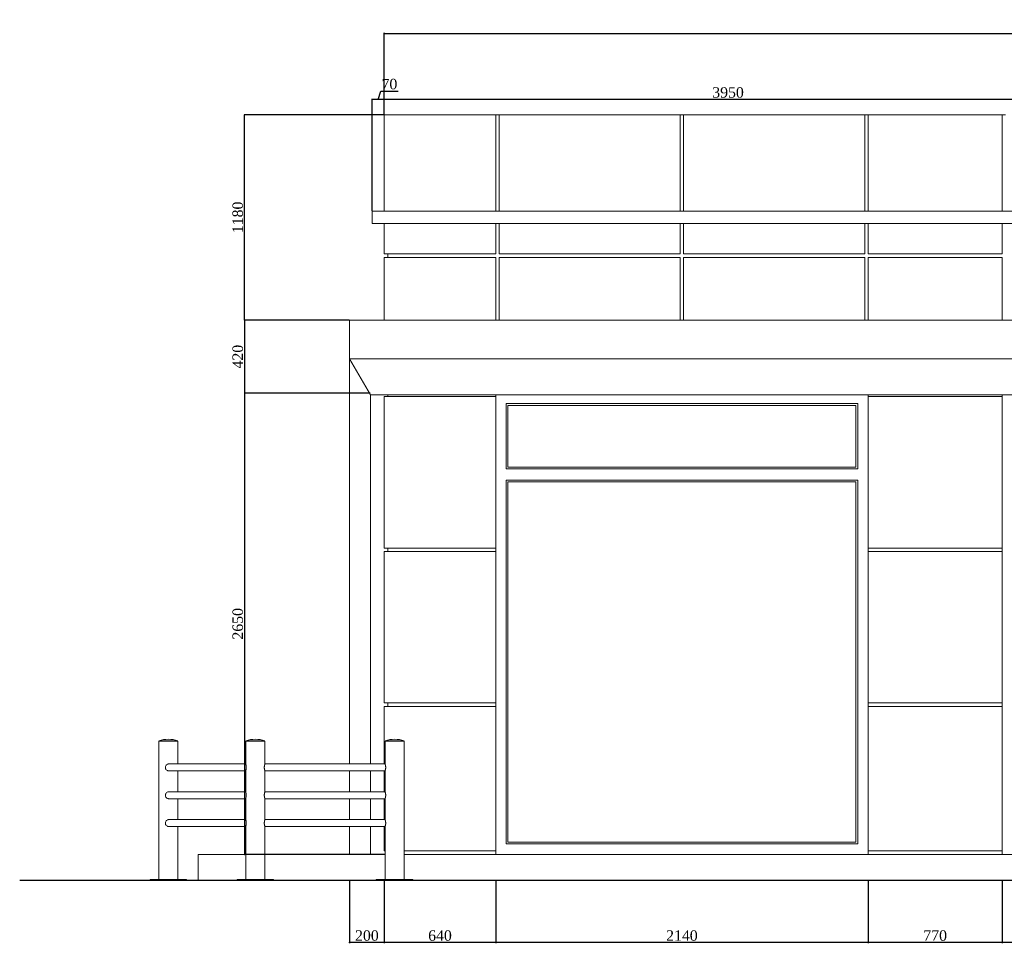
# Model space of a CAD drawing. Header units: feet. Extents: x 1854913 to 1946563, y 4620140 to 4662761.
# Tile 13 of 21: x 1926696 to 1932353, y 4620244 to 4625551. Entities that reach past the tile are written whole.
import ezdxf

# ---------------------------------------------------------------- set-up
doc = ezdxf.new("R2010")
doc.units = ezdxf.units.FT
doc.header["$MEASUREMENT"] = 0
doc.header["$PDMODE"] = 98
doc.header["$PDSIZE"] = 0.3
doc.styles.get("Standard").update_dxf_attribs({"font": 'times.ttf'})
doc.dimstyles.new('ISO-25', dxfattribs={"dimscale": 7, "dimtxt": 20, "dimasz": 2.5, "dimexe": 1.25, "dimexo": 0.625, "dimgap": 3, "dimtad": 1, "dimdec": 0, "dimtxsty": 'Standard', "dimcen": 2.5, "dimadec": 0, "dimazin": 0, "dimtfac": 1, "dimtdec": 0, "dimtmove": 0, "dimatfit": 3, "dimfxl": 1.25, "dimarcsym": 0})

# ---------------------------------------------------------------- blocks, each defined once
blk = doc.blocks.new('A$C22b4107f')
at = {"color": 0, "linetype": 'Continuous', "lineweight": 0, "extrusion": (0, 1, 0)}
for p, q in [((-3037.2, -5531.2), (-2397.2, -5531.2)), ((-3037.2, -6086.2), (-3037.2, -5531.2)), ((-2397.2, -5531.2), (-2377.2, -5531.2)), ((-2397.2, -6086.2), (-2397.2, -5531.2)), ((-2377.2, -5531.2), (-1337.2, -5531.2)), ((-2377.2, -5531.2), (-2377.2, -6086.2)), ((-1337.2, -5531.2), (-1317.2, -5531.2)), ((-1337.2, -6086.2), (-1337.2, -5531.2)), ((-1317.2, -5531.2), (-277.2, -5531.2)), ((-1317.2, -5531.2), (-1317.2, -6086.2)), ((-277.2, -5531.2), (-257.2, -5531.2)), ((-277.2, -6086.2), (-277.2, -5531.2)), ((-257.2, -5531.2), (512.8, -5531.2)), ((-257.2, -6086.2), (-257.2, -5531.2)), ((512.8, -5531.2), (532.8, -5531.2)), ((512.8, -6086.2), (512.8, -5531.2)), ((912.8, -6086.2), (-3107.2, -6086.2)), ((-3107.2, -6156.2), (-3107.2, -6086.2)), ((-3107.2, -6156.2), (912.8, -6156.2)), ((-3037.2, -6331.2), (-3037.2, -6156.2)), ((-2397.2, -6331.2), (-2397.2, -6156.2)), ((-2377.2, -6156.2), (-2377.2, -6331.2)), ((-1337.2, -6331.2), (-1337.2, -6156.2)), ((-1317.2, -6156.2), (-1317.2, -6331.2)), ((-277.2, -6331.2), (-277.2, -6156.2)), ((-257.2, -6331.2), (-257.2, -6156.2)), ((512.8, -6331.2), (512.8, -6156.2)), ((-3037.2, -6331.2), (-2397.2, -6331.2)), ((-3017.2, -6351.2), (-3017.2, -6331.2)), ((-2377.2, -6331.2), (-1337.2, -6331.2)), ((-1317.2, -6331.2), (-277.2, -6331.2)), ((-257.2, -6331.2), (512.8, -6331.2)), ((-3037.2, -6711.2), (-3037.2, -6351.2)), ((-2397.2, -6351.2), (-3037.2, -6351.2)), ((-2397.2, -6711.2), (-2397.2, -6351.2)), ((-2377.2, -6351.2), (-2377.2, -6711.2)), ((-1337.2, -6351.2), (-2377.2, -6351.2)), ((-1337.2, -6711.2), (-1337.2, -6351.2)), ((-277.2, -6351.2), (-1317.2, -6351.2)), ((-1317.2, -6351.2), (-1317.2, -6711.2)), ((-277.2, -6711.2), (-277.2, -6351.2)), ((512.8, -6351.2), (-257.2, -6351.2)), ((-257.2, -6711.2), (-257.2, -6351.2)), ((512.8, -6711.2), (512.8, -6351.2)), ((5742.8, -6711.2), (-3237.2, -6711.2)), ((-3237.2, -6933.4), (-3237.2, -6711.2)), ((-3237.2, -9261.2), (-3237.2, -6933.4)), ((5520.6, -6933.4), (-3237.2, -6933.4)), ((-3117.2, -7141.2), (-3237.2, -6933.4)), ((-3117.2, -9261.2), (-3117.2, -7141.2)), ((5312.8, -7141.2), (-3117.2, -7141.2)), ((-2397.2, -7151.2), (-3037.2, -7151.2)), ((-3037.2, -8021.2), (-3037.2, -7151.2)), ((-3017.2, -7151.2), (-3017.2, -7141.2)), ((-3017.2, -7151.2), (-3017.2, -7141.2)), ((-2397.2, -7141.2), (-2397.2, -7151.2)), ((-2397.2, -7141.2), (-2397.2, -7151.2)), ((-2397.2, -8021.2), (-2397.2, -7151.2)), ((-257.2, -7151.2), (-257.2, -7141.2)), ((-257.2, -7151.2), (-257.2, -7141.2)), ((-257.2, -8021.2), (-257.2, -7151.2)), ((512.8, -7151.2), (-257.2, -7151.2)), ((512.8, -7141.2), (512.8, -7151.2)), ((512.8, -7141.2), (512.8, -7151.2)), ((512.8, -8021.2), (512.8, -7151.2)), ((-2337.2, -7566.2), (-2337.2, -7191.2)), ((-2337.2, -7191.2), (-317.2, -7191.2)), ((-2327.2, -7201.2), (-2327.2, -7556.2)), ((-327.2, -7201.2), (-2327.2, -7201.2)), ((-327.2, -7556.2), (-327.2, -7201.2)), ((-317.2, -7191.2), (-317.2, -7566.2)), ((-317.2, -7566.2), (-2337.2, -7566.2)), ((-2327.2, -7556.2), (-327.2, -7556.2)), ((-2337.2, -9721.2), (-2337.2, -7631.2)), ((-2337.2, -7631.2), (-317.2, -7631.2)), ((-317.2, -7631.2), (-317.2, -9721.2)), ((-2327.2, -7641.2), (-2327.2, -9711.2)), ((-327.2, -7641.2), (-2327.2, -7641.2)), ((-327.2, -9711.2), (-327.2, -7641.2)), ((-3037.2, -8021.2), (-2397.2, -8021.2)), ((-3017.2, -8041.2), (-3017.2, -8021.2)), ((-3017.2, -8041.2), (-3017.2, -8021.2)), ((-2397.2, -8021.2), (-2397.2, -8041.2)), ((-2397.2, -8021.2), (-2397.2, -8041.2)), ((-257.2, -8041.2), (-257.2, -8021.2)), ((-257.2, -8021.2), (512.8, -8021.2)), ((-257.2, -8041.2), (-257.2, -8021.2)), ((512.8, -8021.2), (512.8, -8041.2)), ((512.8, -8021.2), (512.8, -8041.2)), ((-2397.2, -8041.2), (-3037.2, -8041.2)), ((-3037.2, -8911.2), (-3037.2, -8041.2)), ((-2397.2, -8911.2), (-2397.2, -8041.2)), ((-257.2, -8911.2), (-257.2, -8041.2)), ((512.8, -8041.2), (-257.2, -8041.2)), ((512.8, -8911.2), (512.8, -8041.2)), ((-3037.2, -8911.2), (-2397.2, -8911.2)), ((-2397.2, -8931.2), (-3037.2, -8931.2)), ((-3037.2, -9261.2), (-3037.2, -8931.2)), ((-3017.2, -8911.2), (-3017.2, -8931.2)), ((-3017.2, -8931.2), (-3017.2, -8911.2)), ((-2397.2, -8911.2), (-2397.2, -8931.2)), ((-2397.2, -8911.2), (-2397.2, -8931.2)), ((-2397.2, -9761.2), (-2397.2, -8931.2)), ((-257.2, -8931.2), (-257.2, -8911.2)), ((-257.2, -8911.2), (512.8, -8911.2)), ((-257.2, -8931.2), (-257.2, -8911.2)), ((-257.2, -9761.2), (-257.2, -8931.2)), ((512.8, -8931.2), (-257.2, -8931.2)), ((512.8, -8911.2), (512.8, -8931.2)), ((512.8, -8911.2), (512.8, -8931.2)), ((512.8, -9761.2), (512.8, -8931.2)), ((-4333, -9128.2), (-4278, -9128.2)), ((-4333, -9128.2), (-4333, -9129.2)), ((-4333, -9129.2), (-4278, -9129.2)), ((-4223, -9131.2), (-4333, -9131.2)), ((-4333, -9131.2), (-4333, -9926.2)), ((-4330, -9129.2), (-4330, -9131.2)), ((-4278, -9128.2), (-4223, -9128.2)), ((-4278, -9129.2), (-4223, -9129.2)), ((-4226, -9129.2), (-4226, -9131.2)), ((-4223, -9128.2), (-4223, -9129.2)), ((-4223, -9131.2), (-4223, -9261.2)), ((-3723, -9128.2), (-3833, -9128.2)), ((-3833, -9129.2), (-3833, -9128.2)), ((-3723, -9129.2), (-3833, -9129.2)), ((-3833, -9131.2), (-3739.1, -9131.2)), ((-3833, -9261.5), (-3833, -9131.2)), ((-3830, -9131.2), (-3830, -9129.2)), ((-3739.1, -9131.2), (-3723, -9131.2)), ((-3726, -9131.2), (-3726, -9129.2)), ((-3723, -9129.2), (-3723, -9128.2)), ((-3723, -9261.2), (-3723, -9131.2)), ((-2923, -9128.2), (-3033, -9128.2)), ((-3033, -9129.2), (-3033, -9128.2)), ((-2923, -9129.2), (-3033, -9129.2)), ((-3033, -9131.2), (-2939.1, -9131.2)), ((-3033, -9261.2), (-3033, -9131.2)), ((-3030, -9131.2), (-3030, -9129.2)), ((-2939.1, -9131.2), (-2923, -9131.2)), ((-2926, -9131.2), (-2926, -9129.2)), ((-2923, -9129.2), (-2923, -9128.2)), ((-2923, -9926.2), (-2923, -9131.2)), ((-3833, -9261.2), (-4274.9, -9261.2)), ((-3033, -9261.2), (-3723, -9261.2)), ((-4274.9, -9301.2), (-3833, -9301.2)), ((-4223, -9301.2), (-4223, -9421.2)), ((-3833, -9421.5), (-3833, -9301)), ((-3723, -9421.2), (-3723, -9301.2)), ((-3033, -9301.2), (-3723, -9301.2)), ((-3237.2, -9421.2), (-3237.2, -9301.2)), ((-3117.2, -9421.2), (-3117.2, -9301.2)), ((-3037.2, -9421.2), (-3037.2, -9301.2)), ((-3033, -9421.2), (-3033, -9301.2)), ((-3833, -9421.2), (-4274.9, -9421.2)), ((-3033, -9421.2), (-3723, -9421.2)), ((-4274.9, -9461.2), (-3833, -9461.2)), ((-4223, -9461.2), (-4223, -9581.2)), ((-3833, -9581.5), (-3833, -9461)), ((-3723, -9581.2), (-3723, -9461.2)), ((-3033, -9461.2), (-3723, -9461.2)), ((-3237.2, -9581.2), (-3237.2, -9461.2)), ((-3117.2, -9581.2), (-3117.2, -9461.2)), ((-3037.2, -9581.2), (-3037.2, -9461.2)), ((-3033, -9581.2), (-3033, -9461.2)), ((-3833, -9581.2), (-4274.9, -9581.2)), ((-3033, -9581.2), (-3723, -9581.2)), ((-4274.9, -9621.2), (-3833, -9621.2)), ((-4223, -9621.2), (-4223, -9926.2)), ((-3833, -9926.2), (-3833, -9621)), ((-3723, -9926.2), (-3723, -9621.2)), ((-3033, -9621.2), (-3723, -9621.2)), ((-3237.2, -9781.2), (-3237.2, -9621.2)), ((-3117.2, -9781.2), (-3117.2, -9621.2)), ((-3037.2, -9761.2), (-3037.2, -9621.2)), ((-3033, -9926.2), (-3033, -9621.2)), ((-317.2, -9721.2), (-2337.2, -9721.2)), ((-2327.2, -9711.2), (-327.2, -9711.2)), ((-3833, -9781.2), (-4107.2, -9781.2)), ((-4107.2, -9931.2), (-4107.2, -9781.2)), ((-3707.2, -9781.2), (-3723, -9781.2)), ((-3707.2, -9781.2), (-3033, -9781.2)), ((-3037.2, -9761.2), (-3033, -9761.2)), ((-2923, -9761.2), (-2397.2, -9761.2)), ((-2923, -9781.2), (13867.9, -9781.2)), ((-2397.2, -9761.2), (-2397.2, -9781.2)), ((-2397.2, -9761.2), (-2397.2, -9781.2)), ((-257.2, -9781.2), (-257.2, -9761.2)), ((-257.2, -9761.2), (512.8, -9761.2)), ((-257.2, -9781.2), (-257.2, -9761.2)), ((512.8, -9761.2), (512.8, -9781.2)), ((512.8, -9761.2), (512.8, -9781.2)), ((-4173, -9926.2), (-4383, -9926.2)), ((-4383, -9931.2), (-4383, -9926.2)), ((-4173, -9931.2), (-4383, -9931.2)), ((-4173, -9931.2), (-4173, -9926.2)), ((-4107.2, -9931.2), (-3883, -9931.2)), ((-3883, -9926.2), (-3673, -9926.2)), ((-3883, -9926.2), (-3883, -9931.2)), ((-3883, -9931.2), (-3673, -9931.2)), ((-3673, -9926.2), (-3673, -9931.2)), ((-3083, -9931.2), (-3673, -9931.2)), ((-3083, -9926.2), (-2873, -9926.2)), ((-3083, -9926.2), (-3083, -9931.2)), ((-3083, -9931.2), (-2873, -9931.2)), ((-2873, -9926.2), (-2873, -9931.2)), ((13867.9, -9931.2), (-2873, -9931.2))]:
    blk.add_line(p, q, dxfattribs=at)
at = {"lineweight": 30}
blk.add_lwpolyline([(14367.9, -9931.2), (-5132.1, -9931.2)], dxfattribs=at)
at = {"color": 0, "linetype": 'Continuous', "lineweight": 0, "extrusion": (0, 0, -1)}
for centre in [(4278, -9304.9), (3778, -9304.9), (2978, -9304.9)]:
    blk.add_arc(centre, 185, 72.7047, 107.2953, dxfattribs=at)
at = {"color": 0, "linetype": 'Continuous', "lineweight": 0}
for points, knots in [([(-4274.9, -9301.2), (-4276.4, -9301.2), (-4277.8, -9301.1), (-4280.5, -9300.5), (-4281.8, -9300.1), (-4285.5, -9298.5), (-4287.8, -9296.9), (-4291.3, -9293.3), (-4292.7, -9291.2), (-4294.7, -9286.8), (-4295.2, -9284.5), (-4295.4, -9280.1), (-4295.2, -9278), (-4293.9, -9273.5), (-4292.7, -9271.1), (-4289.4, -9267), (-4287.4, -9265.3), (-4283, -9262.8), (-4280.7, -9261.9), (-4277.2, -9261.3), (-4276.1, -9261.2), (-4274.9, -9261.2)], [-127.287553, -127.287553, -127.287553, -127.287553, -123.014877, -123.014877, -118.864132, -118.864132, -110.847639, -110.847639, -103.344585, -103.344585, -96.263296, -96.263296, -89.987764, -89.987764, -82.101473, -82.101473, -74.133579, -74.133579, -66.775888, -66.775888, -63.386007, -63.386007, -63.386007, -63.386007]), ([(-3833, -9261.5), (-3833, -9261.5), (-3833, -9261.5), (-3833, -9261.9), (-3832.8, -9262.8), (-3832.2, -9265.4), (-3831.7, -9267.2), (-3831, -9271.2), (-3830.6, -9273.4), (-3830.2, -9277.9), (-3830.1, -9280.2), (-3830.2, -9285), (-3830.4, -9287.4), (-3831.1, -9292.1), (-3831.5, -9294.3), (-3832.3, -9297.8), (-3832.6, -9299.1), (-3832.9, -9300.5), (-3833, -9300.8), (-3833, -9301)], [-60.888991, -60.888991, -60.888991, -60.888991, -60.83139, -60.83139, -52.95592, -52.95592, -44.91917, -44.91917, -37.645093, -37.645093, -30.686738, -30.686738, -23.172639, -23.172639, -14.910287, -14.910287, -7.2675, -7.2675, -3.049778, -3.049778, -3.049778, -3.049778]), ([(-3723, -9301.2), (-3723, -9301.2), (-3723, -9301.2), (-3723, -9301.1), (-3723.1, -9301), (-3723.2, -9300.6), (-3723.3, -9300.2), (-3723.7, -9299.2), (-3723.9, -9298.6), (-3724.3, -9297.1), (-3724.6, -9296.3), (-3725, -9294.5), (-3725.3, -9293.5), (-3725.8, -9291.3), (-3726, -9290.2), (-3726.3, -9287.7), (-3726.5, -9286.4), (-3726.6, -9284.5), (-3726.7, -9283.8), (-3726.7, -9282.5), (-3726.7, -9281.9), (-3726.7, -9280.6), (-3726.7, -9280), (-3726.7, -9278.7), (-3726.6, -9278), (-3726.5, -9276.1), (-3726.3, -9274.8), (-3726, -9272.3), (-3725.8, -9271.1), (-3725.3, -9269), (-3725, -9268), (-3724.6, -9266.2), (-3724.3, -9265.4), (-3723.9, -9263.9), (-3723.7, -9263.3), (-3723.3, -9262.3), (-3723.2, -9261.9), (-3723.1, -9261.5), (-3723, -9261.4), (-3723, -9261.3), (-3723, -9261.2), (-3723, -9261.2)], [30.439541, 30.439541, 30.439541, 30.439541, 32.341373, 32.341373, 34.243206, 34.243206, 38.046871, 38.046871, 41.850536, 41.850536, 45.654202, 45.654202, 49.460422, 49.460422, 53.266642, 53.266642, 57.072862, 57.072862, 58.975972, 58.975972, 60.879082, 60.879082, 62.782192, 62.782192, 64.685302, 64.685302, 68.491522, 68.491522, 72.297742, 72.297742, 76.103962, 76.103962, 79.907627, 79.907627, 83.711292, 83.711292, 87.514957, 87.514957, 89.41679, 89.41679, 91.318623, 91.318623, 91.318623, 91.318623]), ([(-3033, -9261.2), (-3033, -9261.2), (-3032.9, -9261.3), (-3032.9, -9261.4), (-3032.9, -9261.5), (-3032.7, -9261.9), (-3032.6, -9262.3), (-3032.2, -9263.3), (-3032, -9263.9), (-3031.6, -9265.4), (-3031.3, -9266.2), (-3030.9, -9268), (-3030.6, -9269), (-3030.2, -9271.1), (-3030, -9272.3), (-3029.6, -9274.8), (-3029.4, -9276.1), (-3029.3, -9278), (-3029.3, -9278.7), (-3029.2, -9280), (-3029.2, -9280.6), (-3029.2, -9281.9), (-3029.2, -9282.5), (-3029.3, -9283.8), (-3029.3, -9284.5), (-3029.4, -9286.4), (-3029.6, -9287.7), (-3030, -9290.2), (-3030.2, -9291.3), (-3030.6, -9293.5), (-3030.9, -9294.5), (-3031.3, -9296.3), (-3031.6, -9297.1), (-3032, -9298.6), (-3032.2, -9299.2), (-3032.6, -9300.2), (-3032.7, -9300.6), (-3032.9, -9301), (-3032.9, -9301.1), (-3032.9, -9301.2), (-3033, -9301.2), (-3033, -9301.2)], [30.439541, 30.439541, 30.439541, 30.439541, 32.341373, 32.341373, 34.243206, 34.243206, 38.046871, 38.046871, 41.850536, 41.850536, 45.654202, 45.654202, 49.460422, 49.460422, 53.266642, 53.266642, 57.072862, 57.072862, 58.975972, 58.975972, 60.879082, 60.879082, 62.782192, 62.782192, 64.685302, 64.685302, 68.491522, 68.491522, 72.297742, 72.297742, 76.103962, 76.103962, 79.907627, 79.907627, 83.711292, 83.711292, 87.514957, 87.514957, 89.41679, 89.41679, 91.318623, 91.318623, 91.318623, 91.318623]), ([(-4274.9, -9461.2), (-4276.4, -9461.2), (-4277.8, -9461.1), (-4280.5, -9460.5), (-4281.8, -9460.1), (-4285.5, -9458.5), (-4287.8, -9456.9), (-4291.3, -9453.3), (-4292.7, -9451.2), (-4294.7, -9446.8), (-4295.2, -9444.5), (-4295.4, -9440.1), (-4295.2, -9438), (-4293.9, -9433.5), (-4292.7, -9431.1), (-4289.4, -9427), (-4287.4, -9425.3), (-4283, -9422.8), (-4280.7, -9421.9), (-4277.2, -9421.3), (-4276.1, -9421.2), (-4274.9, -9421.2)], [-127.287553, -127.287553, -127.287553, -127.287553, -123.014877, -123.014877, -118.864132, -118.864132, -110.847639, -110.847639, -103.344585, -103.344585, -96.263296, -96.263296, -89.987763, -89.987763, -82.101473, -82.101473, -74.133579, -74.133579, -66.775888, -66.775888, -63.386007, -63.386007, -63.386007, -63.386007]), ([(-3833, -9421.5), (-3833, -9421.5), (-3833, -9421.5), (-3833, -9421.9), (-3832.8, -9422.8), (-3832.2, -9425.4), (-3831.7, -9427.2), (-3831, -9431.2), (-3830.6, -9433.4), (-3830.2, -9437.9), (-3830.1, -9440.2), (-3830.2, -9445), (-3830.4, -9447.4), (-3831.1, -9452.1), (-3831.5, -9454.3), (-3832.3, -9457.8), (-3832.6, -9459.1), (-3832.9, -9460.5), (-3833, -9460.8), (-3833, -9461)], [-60.888991, -60.888991, -60.888991, -60.888991, -60.83139, -60.83139, -52.95592, -52.95592, -44.91917, -44.91917, -37.645093, -37.645093, -30.686738, -30.686738, -23.172639, -23.172639, -14.910287, -14.910287, -7.2675, -7.2675, -3.049778, -3.049778, -3.049778, -3.049778]), ([(-3723, -9461.2), (-3723, -9461.2), (-3723, -9461.2), (-3723, -9461.1), (-3723.1, -9461), (-3723.2, -9460.6), (-3723.3, -9460.2), (-3723.7, -9459.2), (-3723.9, -9458.6), (-3724.3, -9457.1), (-3724.6, -9456.3), (-3725, -9454.5), (-3725.3, -9453.5), (-3725.8, -9451.3), (-3726, -9450.2), (-3726.3, -9447.7), (-3726.5, -9446.4), (-3726.6, -9444.5), (-3726.7, -9443.8), (-3726.7, -9442.5), (-3726.7, -9441.9), (-3726.7, -9440.6), (-3726.7, -9440), (-3726.7, -9438.7), (-3726.6, -9438), (-3726.5, -9436.1), (-3726.3, -9434.8), (-3726, -9432.3), (-3725.8, -9431.1), (-3725.3, -9429), (-3725, -9428), (-3724.6, -9426.2), (-3724.3, -9425.4), (-3723.9, -9423.9), (-3723.7, -9423.3), (-3723.3, -9422.3), (-3723.2, -9421.9), (-3723.1, -9421.5), (-3723, -9421.4), (-3723, -9421.3), (-3723, -9421.2), (-3723, -9421.2)], [30.439541, 30.439541, 30.439541, 30.439541, 32.341373, 32.341373, 34.243206, 34.243206, 38.046871, 38.046871, 41.850536, 41.850536, 45.654202, 45.654202, 49.460422, 49.460422, 53.266642, 53.266642, 57.072862, 57.072862, 58.975972, 58.975972, 60.879082, 60.879082, 62.782192, 62.782192, 64.685302, 64.685302, 68.491522, 68.491522, 72.297742, 72.297742, 76.103962, 76.103962, 79.907627, 79.907627, 83.711292, 83.711292, 87.514957, 87.514957, 89.41679, 89.41679, 91.318623, 91.318623, 91.318623, 91.318623]), ([(-3033, -9421.2), (-3033, -9421.2), (-3032.9, -9421.3), (-3032.9, -9421.4), (-3032.9, -9421.5), (-3032.7, -9421.9), (-3032.6, -9422.3), (-3032.2, -9423.3), (-3032, -9423.9), (-3031.6, -9425.4), (-3031.3, -9426.2), (-3030.9, -9428), (-3030.6, -9429), (-3030.2, -9431.1), (-3030, -9432.3), (-3029.6, -9434.8), (-3029.4, -9436.1), (-3029.3, -9438), (-3029.3, -9438.7), (-3029.2, -9440), (-3029.2, -9440.6), (-3029.2, -9441.9), (-3029.2, -9442.5), (-3029.3, -9443.8), (-3029.3, -9444.5), (-3029.4, -9446.4), (-3029.6, -9447.7), (-3030, -9450.2), (-3030.2, -9451.3), (-3030.6, -9453.5), (-3030.9, -9454.5), (-3031.3, -9456.3), (-3031.6, -9457.1), (-3032, -9458.6), (-3032.2, -9459.2), (-3032.6, -9460.2), (-3032.7, -9460.6), (-3032.9, -9461), (-3032.9, -9461.1), (-3032.9, -9461.2), (-3033, -9461.2), (-3033, -9461.2)], [30.439541, 30.439541, 30.439541, 30.439541, 32.341373, 32.341373, 34.243206, 34.243206, 38.046871, 38.046871, 41.850536, 41.850536, 45.654202, 45.654202, 49.460422, 49.460422, 53.266642, 53.266642, 57.072862, 57.072862, 58.975972, 58.975972, 60.879082, 60.879082, 62.782192, 62.782192, 64.685302, 64.685302, 68.491522, 68.491522, 72.297742, 72.297742, 76.103962, 76.103962, 79.907627, 79.907627, 83.711292, 83.711292, 87.514957, 87.514957, 89.41679, 89.41679, 91.318623, 91.318623, 91.318623, 91.318623]), ([(-4274.9, -9621.2), (-4276.4, -9621.2), (-4277.8, -9621.1), (-4280.5, -9620.5), (-4281.8, -9620.1), (-4285.5, -9618.5), (-4287.8, -9616.9), (-4291.3, -9613.3), (-4292.7, -9611.2), (-4294.7, -9606.8), (-4295.2, -9604.5), (-4295.4, -9600.1), (-4295.2, -9598), (-4293.9, -9593.5), (-4292.7, -9591.1), (-4289.4, -9587), (-4287.4, -9585.3), (-4283, -9582.8), (-4280.7, -9581.9), (-4277.2, -9581.3), (-4276.1, -9581.2), (-4274.9, -9581.2)], [-127.287553, -127.287553, -127.287553, -127.287553, -123.014877, -123.014877, -118.864132, -118.864132, -110.847639, -110.847639, -103.344585, -103.344585, -96.263296, -96.263296, -89.987764, -89.987764, -82.101473, -82.101473, -74.133579, -74.133579, -66.775888, -66.775888, -63.386007, -63.386007, -63.386007, -63.386007]), ([(-3833, -9581.5), (-3833, -9581.5), (-3833, -9581.5), (-3833, -9581.9), (-3832.8, -9582.8), (-3832.2, -9585.4), (-3831.7, -9587.2), (-3831, -9591.2), (-3830.6, -9593.4), (-3830.2, -9597.9), (-3830.1, -9600.2), (-3830.2, -9605), (-3830.4, -9607.4), (-3831.1, -9612.1), (-3831.5, -9614.3), (-3832.3, -9617.8), (-3832.6, -9619.1), (-3832.9, -9620.5), (-3833, -9620.8), (-3833, -9621)], [-60.888991, -60.888991, -60.888991, -60.888991, -60.83139, -60.83139, -52.95592, -52.95592, -44.91917, -44.91917, -37.645093, -37.645093, -30.686738, -30.686738, -23.172639, -23.172639, -14.910287, -14.910287, -7.2675, -7.2675, -3.049778, -3.049778, -3.049778, -3.049778]), ([(-3723, -9621.2), (-3723, -9621.2), (-3723, -9621.2), (-3723, -9621.1), (-3723.1, -9621), (-3723.2, -9620.6), (-3723.3, -9620.2), (-3723.7, -9619.2), (-3723.9, -9618.6), (-3724.3, -9617.1), (-3724.6, -9616.3), (-3725, -9614.5), (-3725.3, -9613.5), (-3725.8, -9611.3), (-3726, -9610.2), (-3726.3, -9607.7), (-3726.5, -9606.4), (-3726.6, -9604.5), (-3726.7, -9603.8), (-3726.7, -9602.5), (-3726.7, -9601.9), (-3726.7, -9600.6), (-3726.7, -9600), (-3726.7, -9598.7), (-3726.6, -9598), (-3726.5, -9596.1), (-3726.3, -9594.8), (-3726, -9592.3), (-3725.8, -9591.1), (-3725.3, -9589), (-3725, -9588), (-3724.6, -9586.2), (-3724.3, -9585.4), (-3723.9, -9583.9), (-3723.7, -9583.3), (-3723.3, -9582.3), (-3723.2, -9581.9), (-3723.1, -9581.5), (-3723, -9581.4), (-3723, -9581.3), (-3723, -9581.2), (-3723, -9581.2)], [30.439541, 30.439541, 30.439541, 30.439541, 32.341373, 32.341373, 34.243206, 34.243206, 38.046871, 38.046871, 41.850536, 41.850536, 45.654202, 45.654202, 49.460422, 49.460422, 53.266642, 53.266642, 57.072862, 57.072862, 58.975972, 58.975972, 60.879082, 60.879082, 62.782192, 62.782192, 64.685302, 64.685302, 68.491522, 68.491522, 72.297742, 72.297742, 76.103962, 76.103962, 79.907627, 79.907627, 83.711292, 83.711292, 87.514957, 87.514957, 89.41679, 89.41679, 91.318623, 91.318623, 91.318623, 91.318623]), ([(-3033, -9581.2), (-3033, -9581.2), (-3032.9, -9581.3), (-3032.9, -9581.4), (-3032.9, -9581.5), (-3032.7, -9581.9), (-3032.6, -9582.3), (-3032.2, -9583.3), (-3032, -9583.9), (-3031.6, -9585.4), (-3031.3, -9586.2), (-3030.9, -9588), (-3030.6, -9589), (-3030.2, -9591.1), (-3030, -9592.3), (-3029.6, -9594.8), (-3029.4, -9596.1), (-3029.3, -9598), (-3029.3, -9598.7), (-3029.2, -9600), (-3029.2, -9600.6), (-3029.2, -9601.9), (-3029.2, -9602.5), (-3029.3, -9603.8), (-3029.3, -9604.5), (-3029.4, -9606.4), (-3029.6, -9607.7), (-3030, -9610.2), (-3030.2, -9611.3), (-3030.6, -9613.5), (-3030.9, -9614.5), (-3031.3, -9616.3), (-3031.6, -9617.1), (-3032, -9618.6), (-3032.2, -9619.2), (-3032.6, -9620.2), (-3032.7, -9620.6), (-3032.9, -9621), (-3032.9, -9621.1), (-3032.9, -9621.2), (-3033, -9621.2), (-3033, -9621.2)], [30.439541, 30.439541, 30.439541, 30.439541, 32.341373, 32.341373, 34.243206, 34.243206, 38.046871, 38.046871, 41.850536, 41.850536, 45.654202, 45.654202, 49.460422, 49.460422, 53.266642, 53.266642, 57.072862, 57.072862, 58.975972, 58.975972, 60.879082, 60.879082, 62.782192, 62.782192, 64.685302, 64.685302, 68.491522, 68.491522, 72.297742, 72.297742, 76.103962, 76.103962, 79.907627, 79.907627, 83.711292, 83.711292, 87.514957, 87.514957, 89.41679, 89.41679, 91.318623, 91.318623, 91.318623, 91.318623])]:
    blk.add_open_spline(points, degree=3, knots=knots, dxfattribs=at)
blk = doc.blocks.new('_DotSmall')
at = {"color": 0, "linetype": 'ByBlock', "lineweight": 40, "const_width": 0.5}
blk.add_lwpolyline([(-0.0625, 0, 1), (0.0625, 0, 1)], format="xyb", close=True, dxfattribs=at)
blk = doc.blocks.new('*D5732')
at = {"color": 0, "lineweight": -2, "transparency": 16777216}
for p, q in [((1928791, 4625006.6), (1928791, 4625476)), ((1928791, 4625472.2), (1944601, 4625472.2)), ((1944601, 4625006.6), (1944601, 4625476))]:
    blk.add_line(p, q, dxfattribs=at)
at = {"layer": 'Defpoints', "color": 0, "lineweight": 5, "transparency": 16777216}
for p in [(1944601, 4625472.2), (1928791, 4625004.7), (1944601, 4625004.7)]:
    blk.add_point(p, dxfattribs=at)
at = {"color": 0, "lineweight": -2, "transparency": 16777216, "xscale": 15, "yscale": 15, "zscale": 15, "rotation": 180}
blk.add_blockref('_DotSmall', (1928791, 4625472.2), dxfattribs=at)
at = {"color": 0, "lineweight": -2, "transparency": 16777216, "xscale": 15, "yscale": 15, "zscale": 15}
blk.add_blockref('_DotSmall', (1944601, 4625472.2), dxfattribs=at)
at = {"color": 0, "lineweight": 5, "transparency": 16777216, "insert": (1936696, 4625511.8), "char_height": 60, "attachment_point": 5}
blk.add_mtext('15810', dxfattribs=at)
blk = doc.blocks.new('*D5750')
at = {"color": 0, "lineweight": -2, "transparency": 16777216}
for p, q in [((1932341, 4620602.9), (1932341, 4620244.9)), ((1934041, 4620602.9), (1934041, 4620244.9)), ((1934041, 4620248.6), (1932341, 4620248.6))]:
    blk.add_line(p, q, dxfattribs=at)
at = {"layer": 'Defpoints', "color": 0, "lineweight": 5, "transparency": 16777216}
for p in [(1932341, 4620604.7), (1934041, 4620604.7), (1932341, 4620248.6)]:
    blk.add_point(p, dxfattribs=at)
at = {"color": 0, "lineweight": -2, "transparency": 16777216, "xscale": 15, "yscale": 15, "zscale": 15, "rotation": 180}
blk.add_blockref('_DotSmall', (1932341, 4620248.6), dxfattribs=at)
at = {"color": 0, "lineweight": -2, "transparency": 16777216, "xscale": 15, "yscale": 15, "zscale": 15}
blk.add_blockref('_DotSmall', (1934041, 4620248.6), dxfattribs=at)
at = {"color": 0, "lineweight": 5, "transparency": 16777216, "insert": (1933191, 4620288.2), "char_height": 60, "attachment_point": 5}
blk.add_mtext('1700', dxfattribs=at)
blk = doc.blocks.new('*D5751')
at = {"color": 0, "lineweight": -2, "transparency": 16777216}
for p, q in [((1931571, 4620602.9), (1931571, 4620244.9)), ((1932341, 4620602.9), (1932341, 4620244.9)), ((1932341, 4620248.6), (1931571, 4620248.6))]:
    blk.add_line(p, q, dxfattribs=at)
at = {"layer": 'Defpoints', "color": 0, "lineweight": 5, "transparency": 16777216}
for p in [(1931571, 4620604.7), (1932341, 4620604.7), (1931571, 4620248.6)]:
    blk.add_point(p, dxfattribs=at)
at = {"color": 0, "lineweight": -2, "transparency": 16777216, "xscale": 15, "yscale": 15, "zscale": 15, "rotation": 180}
blk.add_blockref('_DotSmall', (1931571, 4620248.6), dxfattribs=at)
at = {"color": 0, "lineweight": -2, "transparency": 16777216, "xscale": 15, "yscale": 15, "zscale": 15}
blk.add_blockref('_DotSmall', (1932341, 4620248.6), dxfattribs=at)
at = {"color": 0, "lineweight": 5, "transparency": 16777216, "insert": (1931956, 4620288.2), "char_height": 60, "attachment_point": 5}
blk.add_mtext('770', dxfattribs=at)
blk = doc.blocks.new('*D5752')
at = {"color": 0, "lineweight": -2, "transparency": 16777216}
for p, q in [((1929431, 4620602.9), (1929431, 4620244.9)), ((1931571, 4620602.9), (1931571, 4620244.9)), ((1931571, 4620248.6), (1929431, 4620248.6))]:
    blk.add_line(p, q, dxfattribs=at)
at = {"layer": 'Defpoints', "color": 0, "lineweight": 5, "transparency": 16777216}
for p in [(1929431, 4620604.7), (1931571, 4620604.7), (1929431, 4620248.6)]:
    blk.add_point(p, dxfattribs=at)
at = {"color": 0, "lineweight": -2, "transparency": 16777216, "xscale": 15, "yscale": 15, "zscale": 15, "rotation": 180}
blk.add_blockref('_DotSmall', (1929431, 4620248.6), dxfattribs=at)
at = {"color": 0, "lineweight": -2, "transparency": 16777216, "xscale": 15, "yscale": 15, "zscale": 15}
blk.add_blockref('_DotSmall', (1931571, 4620248.6), dxfattribs=at)
at = {"color": 0, "lineweight": 5, "transparency": 16777216, "insert": (1930501, 4620288.1), "char_height": 60, "attachment_point": 5}
blk.add_mtext('2140', dxfattribs=at)
blk = doc.blocks.new('*D5753')
at = {"color": 0, "lineweight": -2, "transparency": 16777216}
for p, q in [((1928791, 4620602.9), (1928791, 4620244.9)), ((1929431, 4620602.9), (1929431, 4620244.9)), ((1929431, 4620248.6), (1928791, 4620248.6))]:
    blk.add_line(p, q, dxfattribs=at)
at = {"layer": 'Defpoints', "color": 0, "lineweight": 5, "transparency": 16777216}
for p in [(1928791, 4620604.7), (1929431, 4620604.7), (1928791, 4620248.6)]:
    blk.add_point(p, dxfattribs=at)
at = {"color": 0, "lineweight": -2, "transparency": 16777216, "xscale": 15, "yscale": 15, "zscale": 15, "rotation": 180}
blk.add_blockref('_DotSmall', (1928791, 4620248.6), dxfattribs=at)
at = {"color": 0, "lineweight": -2, "transparency": 16777216, "xscale": 15, "yscale": 15, "zscale": 15}
blk.add_blockref('_DotSmall', (1929431, 4620248.6), dxfattribs=at)
at = {"color": 0, "lineweight": 5, "transparency": 16777216, "insert": (1929111, 4620288.1), "char_height": 60, "attachment_point": 5}
blk.add_mtext('640', dxfattribs=at)
blk = doc.blocks.new('*D5754')
at = {"color": 0, "lineweight": -2, "transparency": 16777216}
for p, q in [((1928591, 4620602.9), (1928591, 4620244.9)), ((1928791, 4620602.9), (1928791, 4620244.9)), ((1928791, 4620248.6), (1928591, 4620248.6))]:
    blk.add_line(p, q, dxfattribs=at)
at = {"layer": 'Defpoints', "color": 0, "lineweight": 5, "transparency": 16777216}
for p in [(1928591, 4620604.7), (1928791, 4620604.7), (1928591, 4620248.6)]:
    blk.add_point(p, dxfattribs=at)
at = {"color": 0, "lineweight": -2, "transparency": 16777216, "xscale": 15, "yscale": 15, "zscale": 15, "rotation": 180}
blk.add_blockref('_DotSmall', (1928591, 4620248.6), dxfattribs=at)
at = {"color": 0, "lineweight": -2, "transparency": 16777216, "xscale": 15, "yscale": 15, "zscale": 15}
blk.add_blockref('_DotSmall', (1928791, 4620248.6), dxfattribs=at)
at = {"color": 0, "lineweight": 5, "transparency": 16777216, "insert": (1928691, 4620288.1), "char_height": 60, "attachment_point": 5}
blk.add_mtext('200', dxfattribs=at)
blk = doc.blocks.new('*D5758')
at = {"color": 0, "lineweight": -2, "transparency": 16777216}
for p, q in [((1928789.1, 4625004.7), (1927984.9, 4625004.7)), ((1927988.6, 4623824.7), (1927988.6, 4625004.7)), ((1928589.1, 4623824.7), (1927984.9, 4623824.7))]:
    blk.add_line(p, q, dxfattribs=at)
at = {"layer": 'Defpoints', "color": 0, "lineweight": 5, "transparency": 16777216}
for p in [(1927988.6, 4625004.7), (1928791, 4625004.7), (1928591, 4623824.7)]:
    blk.add_point(p, dxfattribs=at)
at = {"color": 0, "lineweight": -2, "transparency": 16777216, "xscale": 15, "yscale": 15, "zscale": 15}
for p, rotation in [((1927988.6, 4625004.7), 90), ((1927988.6, 4623824.7), 270)]:
    blk.add_blockref('_DotSmall', p, dxfattribs=dict(at, rotation=rotation))
at = {"color": 0, "lineweight": 5, "transparency": 16777216, "insert": (1927949.1, 4624414.7), "char_height": 60, "attachment_point": 5, "rotation": 90}
blk.add_mtext('1180', dxfattribs=at)
blk = doc.blocks.new('*D5759')
at = {"color": 0, "lineweight": -2, "transparency": 16777216}
for p, q in [((1928589.1, 4623824.7), (1927984.9, 4623824.7)), ((1927988.6, 4623824.7), (1927988.6, 4623404.7)), ((1928709.1, 4623404.7), (1927984.9, 4623404.7))]:
    blk.add_line(p, q, dxfattribs=at)
at = {"layer": 'Defpoints', "color": 0, "lineweight": 5, "transparency": 16777216}
for p in [(1928591, 4623824.7), (1927988.6, 4623404.7), (1928711, 4623404.7)]:
    blk.add_point(p, dxfattribs=at)
at = {"color": 0, "lineweight": -2, "transparency": 16777216, "xscale": 15, "yscale": 15, "zscale": 15}
for p, rotation in [((1927988.6, 4623824.7), 90), ((1927988.6, 4623404.7), 270)]:
    blk.add_blockref('_DotSmall', p, dxfattribs=dict(at, rotation=rotation))
at = {"color": 0, "lineweight": 5, "transparency": 16777216, "insert": (1927949.1, 4623614.7), "char_height": 60, "attachment_point": 5, "rotation": 90}
blk.add_mtext('420', dxfattribs=at)
blk = doc.blocks.new('*D5760')
at = {"color": 0, "lineweight": -2, "transparency": 16777216}
for p, q in [((1928709.1, 4623404.7), (1927984.9, 4623404.7)), ((1927988.6, 4623404.7), (1927988.6, 4620754.7)), ((1928793.4, 4620754.7), (1927984.9, 4620754.7))]:
    blk.add_line(p, q, dxfattribs=at)
at = {"layer": 'Defpoints', "color": 0, "lineweight": 5, "transparency": 16777216}
for p in [(1928711, 4623404.7), (1927988.6, 4620754.7), (1928795.3, 4620754.7)]:
    blk.add_point(p, dxfattribs=at)
at = {"color": 0, "lineweight": -2, "transparency": 16777216, "xscale": 15, "yscale": 15, "zscale": 15}
for p, rotation in [((1927988.6, 4623404.7), 90), ((1927988.6, 4620754.7), 270)]:
    blk.add_blockref('_DotSmall', p, dxfattribs=dict(at, rotation=rotation))
at = {"color": 0, "lineweight": 5, "transparency": 16777216, "insert": (1927949.1, 4622079.7), "char_height": 60, "attachment_point": 5, "rotation": 90}
blk.add_mtext('2650', dxfattribs=at)
blk = doc.blocks.new('*D5774')
at = {"color": 0, "lineweight": -2, "transparency": 16777216}
for p, q in [((1928791, 4625006.6), (1928791, 4625096.4)), ((1932741, 4625092.6), (1928791, 4625092.6)), ((1932741, 4624451.6), (1932741, 4625096.4))]:
    blk.add_line(p, q, dxfattribs=at)
at = {"layer": 'Defpoints', "color": 0, "lineweight": 5, "transparency": 16777216}
for p in [(1928791, 4625092.6), (1928791, 4625004.7), (1932741, 4624449.7)]:
    blk.add_point(p, dxfattribs=at)
at = {"color": 0, "lineweight": -2, "transparency": 16777216, "xscale": 15, "yscale": 15, "zscale": 15, "rotation": 180}
blk.add_blockref('_DotSmall', (1928791, 4625092.6), dxfattribs=at)
at = {"color": 0, "lineweight": -2, "transparency": 16777216, "xscale": 15, "yscale": 15, "zscale": 15}
blk.add_blockref('_DotSmall', (1932741, 4625092.6), dxfattribs=at)
at = {"color": 0, "lineweight": 5, "transparency": 16777216, "insert": (1930766, 4625132.2), "char_height": 60, "attachment_point": 5}
blk.add_mtext('3950', dxfattribs=at)
blk = doc.blocks.new('*D5775')
at = {"color": 0, "lineweight": -2, "transparency": 16777216}
for p, q in [((1928756, 4625092.6), (1928770.3, 4625140.5)), ((1928770.3, 4625140.5), (1928870.5, 4625140.5)), ((1928721, 4624451.6), (1928721, 4625096.4)), ((1928791, 4625092.6), (1928721, 4625092.6)), ((1928791, 4625006.6), (1928791, 4625096.4))]:
    blk.add_line(p, q, dxfattribs=at)
at = {"layer": 'Defpoints', "color": 0, "lineweight": 5, "transparency": 16777216}
for p in [(1928721, 4625092.6), (1928791, 4625004.7), (1928721, 4624449.7)]:
    blk.add_point(p, dxfattribs=at)
at = {"color": 0, "lineweight": -2, "transparency": 16777216, "xscale": 15, "yscale": 15, "zscale": 15, "rotation": 180}
blk.add_blockref('_DotSmall', (1928721, 4625092.6), dxfattribs=at)
at = {"color": 0, "lineweight": -2, "transparency": 16777216, "xscale": 15, "yscale": 15, "zscale": 15}
blk.add_blockref('_DotSmall', (1928791, 4625092.6), dxfattribs=at)
at = {"color": 0, "lineweight": 5, "transparency": 16777216, "insert": (1928820.4, 4625180.1), "char_height": 60, "attachment_point": 5}
blk.add_mtext('70', dxfattribs=at)

msp = doc.modelspace()

# ---------------------------------------------------------------- block references
msp.add_blockref('A$C22b4107f', (1931828.2, 4630536))

# ---------------------------------------------------------------- dimensions: what is measured, and where the dimension line sits
at = {"color": 5, "lineweight": 5}
for base, p1, p2, picture, middle in [((1944601, 4625472.2), (1928791, 4625004.7), (1944601, 4625004.7), '*D5732', (1936696, 4625511.8)), ((1928721, 4625092.6), (1928791, 4625004.7), (1928721, 4624449.7), '*D5775', (1928779.3, 4625180.1)), ((1928791, 4625092.6), (1932741, 4624449.7), (1928791, 4625004.7), '*D5774', (1930766, 4625132.2)), ((1928591, 4620248.6), (1928791, 4620604.7), (1928591, 4620604.7), '*D5754', (1928691, 4620288.1)), ((1928791, 4620248.6), (1929431, 4620604.7), (1928791, 4620604.7), '*D5753', (1929111, 4620288.1)), ((1929431, 4620248.6), (1931571, 4620604.7), (1929431, 4620604.7), '*D5752', (1930501, 4620288.1)), ((1931571, 4620248.6), (1932341, 4620604.7), (1931571, 4620604.7), '*D5751', (1931956, 4620288.2)), ((1932341, 4620248.6), (1934041, 4620604.7), (1932341, 4620604.7), '*D5750', (1933191, 4620288.2))]:
    dim = msp.add_linear_dim(base=base, p1=p1, p2=p2, dimstyle='ISO-25', override={"dimscale": 3, "dimasz": 5, "dimblk1": 'DotSmall', "dimblk2": 'DotSmall', "dimsah": 1, "dimtmove": 1}, dxfattribs=at)
    dim.commit()
    dim.dimension.update_dxf_attribs({"geometry": picture, "text_midpoint": middle})
for base, p1, p2, picture, middle in [((1927988.6, 4625004.7), (1928591, 4623824.7), (1928791, 4625004.7), '*D5758', (1927949.1, 4624414.7)), ((1927988.6, 4623404.7), (1928591, 4623824.7), (1928711, 4623404.7), '*D5759', (1927949.1, 4623614.7)), ((1927988.6, 4620754.7), (1928711, 4623404.7), (1928795.3, 4620754.7), '*D5760', (1927949.1, 4622079.7))]:
    dim = msp.add_linear_dim(base=base, p1=p1, p2=p2, angle=90, dimstyle='ISO-25', override={"dimscale": 3, "dimasz": 5, "dimblk1": 'DotSmall', "dimblk2": 'DotSmall', "dimsah": 1, "dimtmove": 1}, dxfattribs=at)
    dim.commit()
    dim.dimension.update_dxf_attribs({"geometry": picture, "text_midpoint": middle})

doc.saveas('drawing.dxf')
